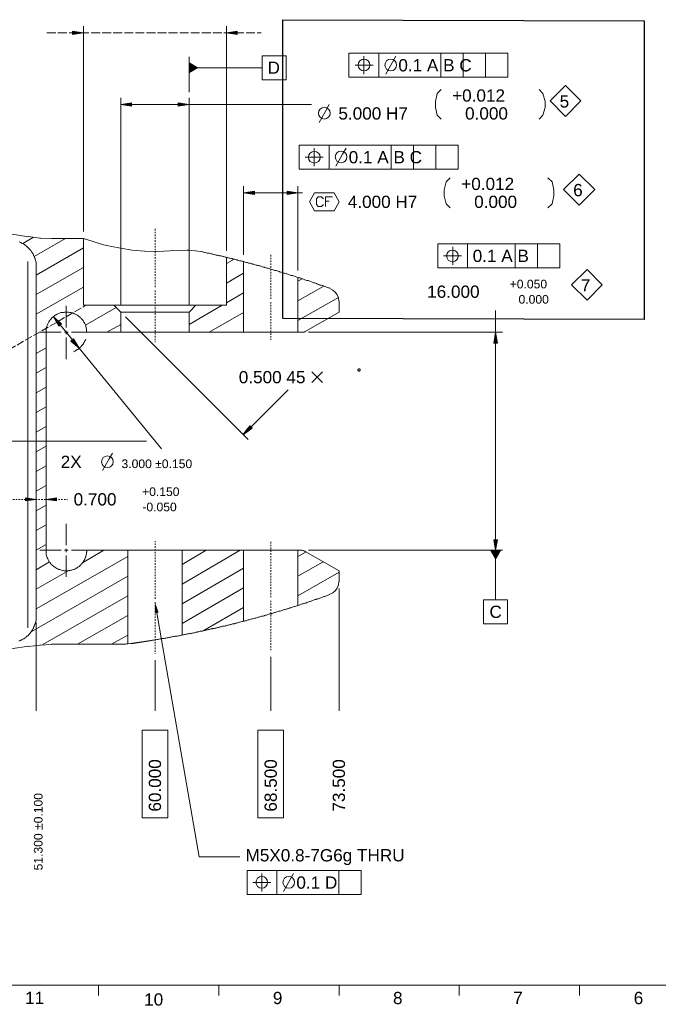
# Model space of a CAD drawing. Header units: millimetres. Extents: x 284 to 1085, y 7 to 266.
# Tile 16 of 21: x 845 to 891, y 8 to 80. Entities that reach past the tile are written whole.
import ezdxf

# ---------------------------------------------------------------- set-up
doc = ezdxf.new("R2010")
doc.units = ezdxf.units.MM
doc.linetypes.add('PDF_IMPORT', pattern=[1, 0.8, -0.2])
for name, color, linetype in [('PDF4_几何图形', 7, 'Continuous'), ('PDF4_实体填充', 7, 'Continuous'), ('PDF4_文字', 7, 'Continuous')]:
    doc.layers.add(name, color=color, linetype=linetype)
doc.styles.add('PDF F1', font='arial.ttf')

msp = doc.modelspace()

# ---------------------------------------------------------------- hatches: boundary and pattern name
at = {"layer": 'PDF4_实体填充', "transparency": 33554559}
for points in [[(849.225, 79.233), (848.427, 79.362), (848.427, 79.104)], [(860.52, 79.104), (860.52, 79.362), (859.722, 79.233)], [(857.674, 76.668), (856.985, 77.078), (856.985, 76.258)], [(852.76, 73.844), (852.76, 74.103), (851.984, 73.974)], [(856.985, 73.974), (856.187, 74.103), (856.187, 73.844)], [(861.77, 67.356), (861.77, 67.615), (860.972, 67.486)], [(864.96, 67.486), (864.184, 67.615), (864.184, 67.356)], [(847.63, 57.872), (847.026, 58.389), (847.349, 57.872), (847.436, 57.7)], [(848.621, 56.6), (848.513, 56.773), (848.319, 56.6), (848.923, 56.083)], [(861.619, 50.22), (861.446, 50.392), (861.317, 50.22), (860.972, 49.746)], [(845.776, 44.982), (844.978, 45.111), (844.978, 44.874)], [(847.263, 44.874), (847.263, 45.111), (846.487, 44.982)], [(854.743, 36.683), (854.484, 37.438), (854.484, 36.64)]]:
    msp.add_hatch(color=256, dxfattribs=at).paths.add_polyline_path(points)

# ---------------------------------------------------------------- linework, layer by layer
at = {"color": 1}
msp.add_lwpolyline([(863.854, 80.193), (890.367, 80.112), (890.367, 58.189), (863.854, 58.27)], close=True, dxfattribs=at)
at = {"layer": 'PDF4_几何图形', "lineweight": 13}
for points in [[(849.225, 64.64), (849.225, 79.729)], [(859.722, 63.239), (859.722, 79.729)], [(856.985, 77.466), (856.985, 74.879)], [(869.81, 77.509), (869.81, 76.862), (870.478, 76.862)], [(870.909, 77.724), (870.909, 75.978)], [(871.405, 76.194), (871.901, 77.078), (872.138, 77.509)], [(875.457, 77.724), (875.457, 75.978)], [(877.095, 77.724), (877.095, 75.978)], [(878.712, 77.724), (878.712, 75.978)], [(856.985, 76.668), (862.352, 76.668)], [(869.163, 76.862), (869.81, 76.862), (869.81, 76.194)], [(851.984, 59.23), (851.984, 74.469)], [(856.985, 59.23), (856.985, 74.469)], [(875.479, 75.073), (875.177, 74.771), (875.048, 74.189), (875.048, 73.758), (875.177, 73.176), (875.479, 72.896)], [(882.657, 72.896), (882.937, 73.176), (883.088, 73.758), (883.088, 74.189), (882.937, 74.771), (882.657, 75.073)], [(852.76, 73.974), (856.187, 73.974)], [(856.985, 73.974), (865.951, 73.974)], [(866.533, 72.659), (867.029, 73.543), (867.266, 73.974)], [(867.245, 70.978), (867.245, 69.232)], [(871.793, 70.978), (871.793, 69.232)], [(873.431, 70.978), (873.431, 69.232)], [(875.069, 70.978), (875.069, 69.232)], [(865.499, 70.115), (866.167, 70.115), (866.167, 69.447)], [(866.167, 70.762), (866.167, 70.115), (866.814, 70.115)], [(867.74, 69.447), (868.236, 70.331), (868.495, 70.762)], [(860.972, 62.937), (860.972, 67.981)], [(864.96, 61.774), (864.96, 67.981)], [(876.125, 68.585), (875.845, 68.283), (875.694, 67.701), (875.694, 67.27), (875.845, 66.688), (876.125, 66.386)], [(883.303, 66.386), (883.605, 66.688), (883.734, 67.27), (883.734, 67.701), (883.605, 68.283), (883.303, 68.585)], [(861.77, 67.486), (864.184, 67.486)], [(864.96, 67.486), (865.305, 67.486)], [(866.835, 66.623), (866.684, 66.473), (866.447, 66.473), (866.318, 66.623), (866.318, 67.033), (866.447, 67.184), (866.684, 67.184), (866.835, 67.033)], [(866.986, 66.473), (866.986, 67.184), (867.503, 67.184)], [(866.986, 66.882), (867.266, 66.882)], [(845.194, 64.252), (843.836, 64.468), (842.5, 64.597)], [(844.526, 63.886), (844.59, 63.864), (844.633, 63.843), (844.698, 63.8), (844.763, 63.778), (844.806, 63.757), (844.871, 63.713), (844.914, 63.692), (844.957, 63.649), (845.021, 63.606), (845.065, 63.563), (845.108, 63.519), (845.151, 63.476), (845.194, 63.433), (845.237, 63.39), (845.28, 63.347), (845.323, 63.304), (845.366, 63.261), (845.409, 63.196), (845.431, 63.153), (845.474, 63.11), (845.496, 63.045), (845.539, 63.002), (845.56, 62.937), (845.582, 62.873), (845.625, 62.83), (845.647, 62.765), (845.668, 62.7), (845.69, 62.657), (845.69, 62.593), (845.711, 62.528), (845.733, 62.463), (845.754, 62.399), (845.754, 62.355), (845.754, 62.291), (845.776, 62.226), (845.776, 62.162), (845.776, 62.097), (845.776, 62.032), (845.776, 49.25), (845.776, 36.446), (845.776, 36.425), (845.776, 36.36), (845.776, 36.295), (845.776, 36.231), (845.754, 36.188), (845.754, 36.123), (845.733, 36.058), (845.733, 35.994), (845.711, 35.929), (845.69, 35.864), (845.668, 35.821), (845.647, 35.757), (845.625, 35.692), (845.603, 35.649), (845.582, 35.584), (845.56, 35.519), (845.517, 35.476), (845.496, 35.412), (845.453, 35.369), (845.431, 35.304), (845.388, 35.261), (845.345, 35.218), (845.323, 35.175), (845.28, 35.11), (845.237, 35.067), (845.194, 35.024), (845.151, 34.981), (845.086, 34.937), (845.043, 34.894), (845, 34.851), (844.957, 34.83), (844.892, 34.787), (844.849, 34.743), (844.784, 34.722), (844.741, 34.7), (844.677, 34.657), (844.633, 34.636), (844.569, 34.614), (844.504, 34.593)], [(844.784, 63.757), (845.56, 64.231)], [(845.194, 64.274), (846.035, 64.166), (846.897, 64.123)], [(845.625, 62.808), (847.91, 64.123)], [(846.056, 64.166), (846.056, 64.188)], [(867.309, 60.48), (867.245, 60.502), (867.202, 60.523), (867.137, 60.545), (867.072, 60.566), (867.008, 60.588), (866.965, 60.61), (866.9, 60.631), (866.835, 60.653), (866.771, 60.674), (866.727, 60.696), (866.663, 60.717), (866.598, 60.717), (866.533, 60.739), (866.49, 60.76), (866.426, 60.782), (866.361, 60.804), (866.318, 60.825), (866.253, 60.847), (866.189, 60.868), (866.124, 60.89), (866.081, 60.911), (866.016, 60.933), (865.951, 60.954), (865.887, 60.976), (865.844, 60.998), (865.779, 61.019), (865.714, 61.041), (865.65, 61.041), (865.607, 61.062), (865.542, 61.084), (865.477, 61.105), (865.413, 61.127), (865.369, 61.148), (865.305, 61.17), (865.24, 61.192), (865.175, 61.213), (865.132, 61.235), (865.068, 61.256), (865.003, 61.256), (864.938, 61.278), (864.874, 61.299), (864.831, 61.321), (864.766, 61.342), (864.701, 61.364), (864.637, 61.386), (864.593, 61.407), (864.529, 61.407), (864.464, 61.429), (864.399, 61.45), (864.356, 61.472), (864.292, 61.493), (864.227, 61.515), (864.162, 61.536), (864.119, 61.536), (864.055, 61.558), (863.99, 61.58), (863.925, 61.601), (863.861, 61.623), (863.817, 61.644), (863.753, 61.666), (863.688, 61.666), (863.623, 61.687), (863.58, 61.709), (863.516, 61.73), (863.451, 61.752), (863.386, 61.774), (863.343, 61.774), (863.279, 61.795), (863.214, 61.817), (863.149, 61.838), (863.085, 61.86), (863.041, 61.86), (862.977, 61.881), (862.912, 61.903), (862.847, 61.924), (862.783, 61.946), (862.74, 61.968), (862.675, 61.968), (862.61, 61.989), (862.546, 62.011), (862.503, 62.032), (862.438, 62.032), (862.373, 62.054), (862.309, 62.075), (862.244, 62.097), (862.201, 62.118), (862.136, 62.118), (862.072, 62.14), (862.007, 62.162), (861.942, 62.183), (861.899, 62.183), (861.834, 62.205), (861.77, 62.226), (861.705, 62.248), (861.64, 62.248), (861.597, 62.269), (861.533, 62.291), (861.468, 62.312), (861.403, 62.312), (861.339, 62.334), (861.296, 62.355), (861.231, 62.377), (861.166, 62.377), (861.102, 62.399), (861.037, 62.42), (860.994, 62.442), (860.972, 62.442), (860.908, 62.463), (860.843, 62.463), (860.8, 62.485), (860.735, 62.506), (860.67, 62.506), (860.606, 62.528), (860.541, 62.549), (860.498, 62.571), (860.433, 62.571), (860.369, 62.593), (860.304, 62.614), (860.239, 62.614), (860.175, 62.636), (860.132, 62.657), (860.067, 62.657), (860.002, 62.679), (859.938, 62.7), (859.873, 62.722), (859.83, 62.722), (859.765, 62.743), (859.7, 62.765), (859.636, 62.765), (859.571, 62.787), (859.506, 62.808), (859.463, 62.808), (859.399, 62.83), (859.334, 62.851), (859.269, 62.851), (859.205, 62.873), (859.162, 62.894), (859.097, 62.894), (859.032, 62.916), (858.968, 62.916), (858.903, 62.937), (858.838, 62.959), (858.795, 62.959), (858.73, 62.981), (858.666, 63.002), (858.601, 63.002), (858.536, 63.024), (858.472, 63.045), (858.429, 63.045), (858.364, 63.067), (858.299, 63.067), (858.235, 63.088), (858.17, 63.11), (858.105, 63.11), (858.062, 63.131), (857.998, 63.153), (857.933, 63.153), (857.868, 63.175), (857.847, 63.175), (857.437, 63.239), (856.834, 63.282), (856.424, 63.261), (855.605, 63.218), (854.657, 63.175), (853.73, 63.196), (852.803, 63.282), (851.941, 63.412), (851.186, 63.563), (850.712, 63.67), (849.936, 63.907), (849.225, 64.123), (846.897, 64.123)], [(851.466, 59.23), (849.225, 59.23), (849.225, 64.123)], [(877.397, 63.735), (877.397, 61.989)], [(880.911, 63.735), (880.911, 61.989)], [(882.527, 63.735), (882.527, 61.989)], [(845.776, 61.45), (849.225, 63.455)], [(856.963, 63.282), (856.834, 63.304)], [(876.319, 63.519), (876.319, 62.851), (876.966, 62.851)], [(845.151, 62.442), (845.151, 36.77)], [(851.984, 58.734), (851.466, 59.23), (857.48, 59.23), (859.722, 59.23), (859.722, 62.743)], [(859.722, 62.291), (860.282, 62.614)], [(860.972, 57.247), (860.972, 62.442)], [(875.651, 62.851), (876.319, 62.851), (876.319, 62.205)], [(845.776, 60.028), (849.225, 62.011)], [(859.722, 60.847), (860.972, 61.58)], [(864.96, 57.247), (864.96, 61.278)], [(864.96, 60.998), (865.283, 61.17)], [(845.776, 58.583), (849.225, 60.566)], [(859.722, 59.402), (860.972, 60.135)], [(864.96, 59.553), (866.857, 60.631)], [(867.956, 59.532), (867.934, 59.769), (867.848, 60.006), (867.697, 60.2), (867.525, 60.351), (867.309, 60.459)], [(867.784, 60.157), (867.805, 60.157)], [(856.467, 41.253), (852.48, 41.253), (849.483, 41.253), (849.483, 41.21), (849.483, 41.145), (849.462, 41.102), (849.462, 41.038), (849.462, 40.973), (849.44, 40.908), (849.419, 40.844), (849.397, 40.779), (849.376, 40.736), (849.354, 40.671), (849.332, 40.606), (849.311, 40.563), (849.289, 40.499), (849.246, 40.456), (849.225, 40.391), (849.182, 40.348), (849.138, 40.305), (849.095, 40.24), (849.052, 40.197), (849.009, 40.154), (848.966, 40.111), (848.923, 40.068), (848.88, 40.046), (848.815, 40.003), (848.772, 39.96), (848.707, 39.938), (848.664, 39.917), (848.6, 39.874), (848.535, 39.852), (848.492, 39.83), (848.427, 39.809), (848.363, 39.787), (848.298, 39.787), (848.255, 39.766), (848.19, 39.766), (848.125, 39.744), (848.061, 39.744), (847.996, 39.744), (847.931, 39.744), (847.867, 39.744), (847.802, 39.744), (847.737, 39.766), (847.694, 39.766), (847.63, 39.787), (847.565, 39.809), (847.5, 39.83), (847.436, 39.852), (847.393, 39.874), (847.328, 39.895), (847.285, 39.917), (847.22, 39.96), (847.177, 39.981), (847.112, 40.024), (847.069, 40.046), (847.026, 40.089), (846.961, 40.132), (846.918, 40.175), (846.875, 40.218), (846.832, 40.262), (846.789, 40.326), (846.767, 40.369), (846.724, 40.412), (846.703, 40.477), (846.66, 40.52), (846.638, 40.585), (846.617, 40.628), (846.573, 40.693), (846.552, 40.757), (846.552, 40.822), (846.53, 40.865), (846.509, 40.93), (846.509, 40.994), (846.487, 41.059), (846.487, 41.124), (846.487, 41.188), (846.487, 41.253), (846.487, 57.247), (846.487, 57.269), (846.487, 57.333), (846.487, 57.376), (846.487, 57.441), (846.509, 57.506), (846.509, 57.57), (846.53, 57.635), (846.552, 57.7), (846.573, 57.743), (846.595, 57.807), (846.617, 57.872), (846.638, 57.915), (846.681, 57.98), (846.703, 58.023), (846.746, 58.088), (846.767, 58.131), (846.811, 58.174), (846.854, 58.238), (846.897, 58.282), (846.94, 58.325), (846.983, 58.368), (847.026, 58.411), (847.091, 58.432), (847.134, 58.476), (847.199, 58.519), (847.242, 58.54), (847.306, 58.583), (847.349, 58.605), (847.414, 58.626), (847.479, 58.648), (847.522, 58.67), (847.587, 58.691), (847.651, 58.691), (847.716, 58.713), (847.781, 58.713), (847.845, 58.734), (847.888, 58.734), (847.953, 58.734), (848.018, 58.734), (848.082, 58.734), (848.147, 58.734), (848.212, 58.713), (848.276, 58.713), (848.341, 58.691), (848.384, 58.67), (848.449, 58.67), (848.513, 58.648), (848.578, 58.605), (848.621, 58.583), (848.686, 58.562), (848.729, 58.54), (848.794, 58.497), (848.837, 58.454), (848.88, 58.432), (848.944, 58.389), (848.988, 58.346), (849.031, 58.303), (849.074, 58.26), (849.117, 58.217), (849.16, 58.152), (849.203, 58.109), (849.225, 58.066), (849.268, 58.001), (849.289, 57.958), (849.332, 57.894), (849.354, 57.85), (849.376, 57.786), (849.397, 57.721), (849.419, 57.678), (849.44, 57.613), (849.44, 57.549), (849.462, 57.484), (849.462, 57.419), (849.462, 57.355), (849.483, 57.29), (849.483, 57.247), (851.984, 57.247), (856.985, 57.247), (860.972, 57.247), (864.96, 57.247), (865.24, 57.247), (865.305, 57.247), (865.369, 57.247), (865.413, 57.269), (865.477, 57.29), (865.499, 57.312), (867.978, 58.734), (867.978, 59.532)], [(864.96, 58.109), (867.934, 59.812)], [(847.975, 57.613), (847.975, 59.187)], [(849.376, 57.764), (851.639, 59.079)], [(856.985, 57.247), (856.985, 58.734), (851.984, 58.734), (851.984, 57.247)], [(856.985, 57.829), (859.42, 59.23)], [(856.985, 58.734), (857.48, 59.23)], [(858.45, 57.247), (860.972, 58.691)], [(879.466, 57.247), (879.466, 58.842)], [(850.949, 57.247), (851.984, 57.829)], [(852.329, 58.389), (861.317, 49.379)], [(847.608, 57.247), (846.035, 57.247)], [(847.522, 57.786), (848.427, 56.687)], [(848.104, 57.247), (847.845, 57.247)], [(847.975, 57.355), (847.975, 57.118)], [(848.363, 57.247), (849.936, 57.247)], [(860.951, 57.247), (860.972, 57.247)], [(865.736, 57.247), (879.962, 57.247)], [(847.975, 56.859), (847.975, 55.285)], [(848.492, 55.824), (848.556, 55.846), (848.6, 55.867), (848.664, 55.911), (848.729, 55.932), (848.772, 55.975), (848.837, 55.997), (848.88, 56.04), (848.923, 56.083), (848.966, 56.105), (849.009, 56.148), (849.074, 56.191), (849.095, 56.255), (849.138, 56.299), (849.182, 56.342), (849.225, 56.406), (849.246, 56.449), (849.289, 56.493), (849.311, 56.557), (849.332, 56.622), (849.376, 56.665), (849.397, 56.73), (849.397, 56.751)], [(879.466, 42.029), (879.466, 56.449)], [(845.776, 55.695), (846.487, 56.105)], [(848.923, 56.083), (854.958, 48.69)], [(845.776, 54.251), (846.487, 54.66)], [(865.973, 53.561), (866.771, 54.359)], [(865.973, 54.359), (866.771, 53.561)], [(845.776, 52.807), (846.487, 53.216)], [(861.533, 50.306), (864.249, 53.022)], [(845.776, 51.362), (846.487, 51.772)], [(845.776, 49.918), (846.487, 50.328)], [(853.859, 49.25), (836.723, 49.25)], [(845.776, 48.474), (846.487, 48.884)], [(850.626, 47.095), (851.122, 47.957), (851.359, 48.388)], [(845.776, 47.03), (846.487, 47.439)], [(845.776, 45.586), (846.487, 45.995)], [(845.776, 44.141), (846.487, 44.551)], [(845.776, 42.697), (846.487, 43.107)], [(847.975, 41.62), (847.975, 43.193)], [(845.776, 41.253), (846.487, 41.663)], [(847.608, 41.253), (846.035, 41.253)], [(852.48, 41.253), (852.48, 34.377), (852.458, 34.377), (852.393, 34.377), (852.329, 34.355), (852.286, 34.355), (852.221, 34.355), (852.156, 34.355), (852.092, 34.355), (852.027, 34.355), (851.962, 34.355), (851.898, 34.355), (846.897, 34.355)], [(848.104, 41.253), (847.845, 41.253)], [(847.975, 41.361), (847.975, 41.124)], [(848.363, 41.253), (849.936, 41.253)], [(849.16, 40.326), (850.734, 41.253)], [(856.467, 38.774), (860.735, 41.253)], [(856.467, 40.218), (858.235, 41.253)], [(856.467, 35.024), (856.467, 41.253), (860.972, 41.253), (860.972, 36.037)], [(867.978, 38.947), (867.978, 39.744), (865.499, 41.167), (865.434, 41.21), (865.369, 41.232), (865.305, 41.232), (865.24, 41.253), (864.96, 41.253), (860.972, 41.253)], [(864.96, 37.201), (864.96, 41.253)], [(865.736, 41.253), (879.962, 41.253)], [(879.466, 41.253), (879.466, 37.61)], [(845.776, 36.942), (852.48, 40.8)], [(847.975, 40.865), (847.975, 39.292)], [(864.96, 40.8), (865.563, 41.145)], [(845.776, 39.809), (846.746, 40.391)], [(845.776, 38.386), (848.169, 39.766)], [(856.467, 37.33), (860.972, 39.938)], [(864.96, 39.356), (866.814, 40.412)], [(845.388, 35.261), (852.48, 39.356)], [(864.96, 37.912), (867.978, 39.636)], [(856.467, 35.886), (860.972, 38.494)], [(867.309, 38.02), (867.525, 38.128), (867.697, 38.279), (867.848, 38.473), (867.934, 38.71), (867.956, 38.947)], [(867.805, 38.322), (867.784, 38.322)], [(867.978, 38.451), (867.978, 29.463)], [(846.25, 34.334), (852.48, 37.912)], [(852.48, 34.377), (852.501, 34.377), (853.32, 34.506), (853.988, 34.593), (854.053, 34.614), (854.118, 34.614), (854.182, 34.636), (854.247, 34.636), (854.29, 34.657), (854.355, 34.657), (854.419, 34.657), (854.484, 34.679), (854.549, 34.679), (854.613, 34.7), (854.678, 34.7), (854.743, 34.722), (854.786, 34.722), (854.851, 34.743), (854.915, 34.743), (854.98, 34.765), (855.045, 34.765), (855.109, 34.787), (855.174, 34.787), (855.217, 34.808), (855.282, 34.808), (855.346, 34.83), (855.411, 34.83), (855.476, 34.851), (855.54, 34.851), (855.583, 34.873), (855.648, 34.873), (855.713, 34.894), (855.777, 34.894), (855.842, 34.916), (855.907, 34.916), (855.971, 34.937), (856.015, 34.937), (856.079, 34.959), (856.144, 34.959), (856.209, 34.981), (856.273, 34.981), (856.338, 35.002), (856.403, 35.024), (856.446, 35.024), (856.51, 35.045), (856.575, 35.045), (856.64, 35.067), (856.704, 35.067), (856.769, 35.088), (856.812, 35.088), (856.877, 35.11), (856.941, 35.11), (857.006, 35.131), (857.071, 35.153), (857.135, 35.153), (857.179, 35.175), (857.243, 35.175), (857.308, 35.196), (857.373, 35.196), (857.437, 35.218), (857.502, 35.239), (857.567, 35.239), (857.61, 35.261), (857.674, 35.261), (857.739, 35.282), (857.804, 35.304), (857.868, 35.304), (857.933, 35.325), (857.976, 35.325), (858.041, 35.347), (858.105, 35.369), (858.17, 35.369), (858.235, 35.39), (858.299, 35.412), (858.342, 35.412), (858.407, 35.433), (858.472, 35.433), (858.536, 35.455), (858.601, 35.476), (858.666, 35.476), (858.709, 35.498), (858.774, 35.519), (858.838, 35.519), (858.903, 35.541), (858.968, 35.541), (859.011, 35.563), (859.075, 35.584), (859.14, 35.584), (859.205, 35.606), (859.269, 35.627), (859.334, 35.627), (859.377, 35.649), (859.442, 35.67), (859.506, 35.67), (859.571, 35.692), (859.636, 35.713), (859.7, 35.713), (859.744, 35.735), (859.808, 35.757), (859.873, 35.757), (859.938, 35.778), (860.002, 35.8), (860.045, 35.8), (860.11, 35.821), (860.175, 35.843), (860.239, 35.864), (860.304, 35.864), (860.347, 35.886), (860.412, 35.907), (860.476, 35.907), (860.541, 35.929), (860.606, 35.951), (860.67, 35.972), (860.714, 35.972), (860.778, 35.994), (860.843, 36.015), (860.908, 36.015), (860.972, 36.037), (861.015, 36.058), (861.08, 36.08), (861.145, 36.08), (861.209, 36.101), (861.274, 36.123), (861.317, 36.145), (861.382, 36.145), (861.446, 36.166), (861.511, 36.188), (861.576, 36.209), (861.619, 36.209), (861.684, 36.231), (861.748, 36.252), (861.813, 36.274), (861.878, 36.274), (861.921, 36.295), (861.985, 36.317), (862.05, 36.339), (862.115, 36.339), (862.179, 36.36), (862.222, 36.382), (862.287, 36.403), (862.352, 36.425), (862.416, 36.425), (862.481, 36.446), (862.524, 36.468), (862.589, 36.489), (862.653, 36.489), (862.718, 36.511), (862.761, 36.533), (862.826, 36.554), (862.891, 36.576), (862.955, 36.576), (863.02, 36.597), (863.063, 36.619), (863.128, 36.64), (863.192, 36.662), (863.257, 36.683), (863.3, 36.683), (863.365, 36.705), (863.429, 36.727), (863.494, 36.748), (863.559, 36.77), (863.602, 36.77), (863.667, 36.791), (863.731, 36.813), (863.796, 36.834), (863.839, 36.856), (863.904, 36.877), (863.968, 36.899), (864.033, 36.899), (864.098, 36.921), (864.141, 36.942), (864.205, 36.964), (864.27, 36.985), (864.335, 37.007), (864.378, 37.028), (864.443, 37.028), (864.507, 37.05), (864.572, 37.071), (864.615, 37.093), (864.68, 37.115), (864.744, 37.136), (864.809, 37.158), (864.874, 37.179), (864.917, 37.179), (864.981, 37.201), (865.046, 37.222), (865.111, 37.244), (865.154, 37.265), (865.219, 37.287), (865.283, 37.309), (865.348, 37.33), (865.391, 37.352), (865.456, 37.373), (865.52, 37.373), (865.585, 37.395), (865.628, 37.416), (865.693, 37.438), (865.757, 37.459), (865.822, 37.481), (865.865, 37.503), (865.93, 37.524), (865.995, 37.546), (866.059, 37.567), (866.102, 37.589), (866.167, 37.61), (866.232, 37.632), (866.296, 37.632), (866.339, 37.653), (866.404, 37.675), (866.469, 37.697), (866.512, 37.718), (866.577, 37.74), (866.641, 37.761), (866.706, 37.783), (866.749, 37.804), (866.814, 37.826), (866.878, 37.847), (866.943, 37.869), (866.986, 37.891), (867.051, 37.912), (867.115, 37.934), (867.18, 37.955), (867.223, 37.977), (867.288, 37.998), (867.309, 37.998)], [(858.019, 35.347), (860.972, 37.05)], [(845.151, 36.813), (845.151, 35.563)], [(848.794, 34.355), (852.48, 36.468)], [(854.613, 36.662), (857.717, 18.75), (860.714, 18.75)], [(845.776, 35.951), (845.776, 29.463)], [(851.294, 34.355), (852.48, 35.024)], [(839.978, 33.752), (841.292, 33.774), (842.586, 33.86), (843.901, 34.011), (845.194, 34.205)], [(846.897, 34.334), (846.035, 34.291), (845.194, 34.183)], [(846.056, 34.269), (846.056, 34.291)], [(852.738, 34.377), (854.139, 34.614)], [(862.977, 33.429), (862.977, 29.463)], [(854.484, 33.192), (854.484, 29.463)], [(862.309, 17.521), (862.309, 16.874), (862.977, 16.874)], [(863.408, 17.737), (863.408, 15.991)], [(863.904, 16.206), (864.399, 17.09), (864.637, 17.521)], [(867.956, 17.737), (867.956, 15.991)], [(861.662, 16.874), (862.309, 16.874), (862.309, 16.206)], [(908.566, 9.33), (938.549, 9.33), (731.146, 9.33), (831.097, 9.33)], [(850.346, 9.33), (850.346, 8.576)], [(859.162, 9.33), (859.162, 8.576)], [(867.978, 9.33), (867.978, 8.576)], [(876.794, 9.33), (876.794, 8.576)], [(885.61, 9.33), (885.61, 8.576)]]:
    msp.add_lwpolyline(points, dxfattribs=at)
at = {"layer": 'PDF4_几何图形', "linetype": 'PDF_IMPORT', "lineweight": 13, "ltscale": 0.811666}
msp.add_lwpolyline([(846.552, 79.233), (862.266, 79.233)], dxfattribs=at)
at = {"layer": 'PDF4_几何图形', "lineweight": 13}
for points in [[(848.427, 79.104), (849.225, 79.233), (848.427, 79.341)], [(860.52, 79.341), (859.722, 79.233), (860.52, 79.104)], [(862.352, 75.784), (862.352, 77.552), (864.098, 77.552), (864.098, 75.784)], [(880.35, 75.978), (880.35, 77.724), (868.71, 77.724), (868.71, 75.978)], [(884.597, 75.353), (885.717, 74.232), (884.597, 73.09), (883.454, 74.232)], [(852.76, 74.103), (851.984, 73.974), (852.76, 73.844)], [(856.187, 73.844), (856.985, 73.974), (856.187, 74.103)], [(876.707, 69.232), (876.707, 70.978), (865.068, 70.978), (865.068, 69.232)], [(885.588, 68.865), (886.73, 67.723), (885.588, 66.58), (884.446, 67.723)], [(861.77, 67.615), (860.972, 67.486), (861.77, 67.356)], [(864.184, 67.356), (864.96, 67.486), (864.184, 67.615)], [(865.822, 66.817), (866.189, 67.486), (866.9, 67.486), (867.611, 67.486), (867.999, 66.817), (867.611, 66.171), (866.9, 66.171), (866.189, 66.171)], [(884.165, 61.989), (884.165, 63.735), (875.22, 63.735), (875.22, 61.989)], [(886.17, 61.86), (887.291, 60.739), (886.17, 59.596), (885.028, 60.739)], [(847.63, 57.872), (847.026, 58.389), (847.436, 57.7)], [(879.596, 56.449), (879.466, 57.247), (879.337, 56.449)], [(848.319, 56.6), (848.923, 56.083), (848.513, 56.773)], [(869.422, 54.402), (869.486, 54.402), (869.53, 54.466), (869.53, 54.509), (869.486, 54.574), (869.422, 54.574), (869.357, 54.509), (869.357, 54.466)], [(861.446, 50.392), (860.972, 49.746), (861.619, 50.22)], [(844.978, 44.874), (845.776, 44.982), (844.978, 45.111)], [(847.263, 45.111), (846.487, 44.982), (847.263, 44.874)], [(879.337, 42.029), (879.466, 41.253), (879.596, 42.029)], [(878.583, 35.864), (878.583, 37.61), (880.329, 37.61), (880.329, 35.864)], [(853.536, 21.616), (853.536, 28.04), (855.411, 28.04), (855.411, 21.616)], [(862.028, 21.616), (862.028, 28.04), (863.904, 28.04), (863.904, 21.616)], [(869.594, 15.991), (869.594, 17.737), (861.231, 17.737), (861.231, 15.991)]]:
    msp.add_lwpolyline(points, close=True, dxfattribs=at)
at = {"layer": 'PDF4_几何图形', "linetype": 'PDF_IMPORT', "lineweight": 13, "ltscale": 0.135}
for points in [[(854.484, 60.566), (854.484, 64.834)], [(862.977, 59.704), (862.977, 62.959)], [(854.484, 60.308), (854.484, 56.536)], [(862.977, 59.467), (862.977, 56.708)], [(843.232, 44.982), (848.061, 44.982)], [(854.484, 37.697), (854.484, 41.921)], [(862.977, 37.804), (862.977, 41.9)], [(854.484, 37.438), (854.484, 33.687)], [(862.977, 37.546), (862.977, 33.924)]]:
    msp.add_lwpolyline(points, dxfattribs=at)
at = {"layer": 'PDF4_几何图形', "linetype": 'PDF_IMPORT', "lineweight": 13, "ltscale": 0.694392}
msp.add_lwpolyline([(805.274, 33.752), (849.419, 59.23)], dxfattribs=at)
at = {"layer": 'PDF4_几何图形', "lineweight": 25}
msp.add_lwpolyline([(861.317, 50.22), (860.972, 49.746), (860.972, 49.746)], close=True, dxfattribs=at)
at = {"layer": 'PDF4_几何图形', "linetype": 'PDF_IMPORT', "lineweight": 13, "ltscale": 0.136667}
msp.add_lwpolyline([(813.336, 49.25), (845.56, 49.25), (845.711, 49.25)], dxfattribs=at)
at = {"layer": 'PDF4_几何图形', "lineweight": 13}
for centre in [(869.812, 76.867), (871.774, 76.867), (866.902, 73.332), (866.169, 70.099), (868.131, 70.12), (876.3, 62.856), (850.995, 47.746), (862.311, 16.879), (864.294, 16.879)]:
    msp.add_circle(centre, 0.429, dxfattribs=at)
at = {"layer": 'PDF4_实体填充', "lineweight": 25, "transparency": 33554559}
for points in [[(879.466, 57.225), (879.596, 56.449), (879.337, 56.449)], [(879.337, 42.029), (879.596, 42.029), (879.466, 41.253)], [(879.057, 41.253), (879.876, 41.253), (879.466, 40.542)]]:
    msp.add_solid(points, dxfattribs=at)

# ---------------------------------------------------------------- texts
at = {"layer": 'PDF4_文字', "attachment_point": 4, "style": 'PDF F1'}
for s, insert, char_height in [('0.1 A B C', (872.33, 76.842), 0.9001), ('D', (862.738, 76.67), 0.9), ('+0.012', (876.275, 74.622), 0.9001), ('5', (884.163, 74.191), 0.9), ('5.000 H7', (867.933, 73.307), 0.9001), ('0.000', (877.223, 73.307), 0.9001), ('0.1 A B C', (868.687, 70.096), 0.9001), ('+0.012', (876.943, 68.134), 0.9001), ('6', (885.155, 67.681), 0.9), ('4.000 H7', (868.622, 66.82), 0.9001), ('0.000', (877.892, 66.82), 0.9001), ('0.1 A B', (877.783, 62.854), 0.9001), ('16.000', (874.443, 60.224), 0.9001), ('+0.050', (880.498, 60.785), 0.6363), ('7', (885.715, 60.698), 0.9), ('0.000', (881.145, 59.664), 0.6363), ('0.500 45', (860.626, 53.951), 0.9001), ('2X', (847.563, 47.743), 0.9001), ('3.000 ±0.150', (852.025, 47.594), 0.63628), ('0.700', (848.512, 44.984), 0.9001), ('+0.150', (853.534, 45.546), 0.6363), ('-0.050', (853.555, 44.425), 0.6363), ('C', (879.012, 36.729), 0.9), ('M5X0.8-7G6g THRU', (861.121, 18.73), 0.90013), ('0.1 D', (864.85, 16.855), 0.9001), ('11', (844.956, 8.406), 0.9001), ('10', (853.685, 8.277), 0.9001), ('9', (863.126, 8.384), 0.9), ('8', (871.94, 8.384), 0.9), ('7', (880.758, 8.406), 0.9), ('6', (889.595, 8.384), 0.9)]:
    msp.add_mtext(s, dxfattribs=dict(at, insert=insert, char_height=char_height))
at = {"layer": 'PDF4_文字', "attachment_point": 4, "rotation": 90, "style": 'PDF F1'}
for s, insert, char_height in [('60.000', (854.48, 22.069), 0.9001), ('68.500', (862.972, 22.069), 0.9001), ('73.500', (867.973, 22.069), 0.9001), ('51.300 ±0.100', (845.921, 17.757), 0.63628)]:
    msp.add_mtext(s, dxfattribs=dict(at, insert=insert, char_height=char_height))

doc.saveas('drawing.dxf')
